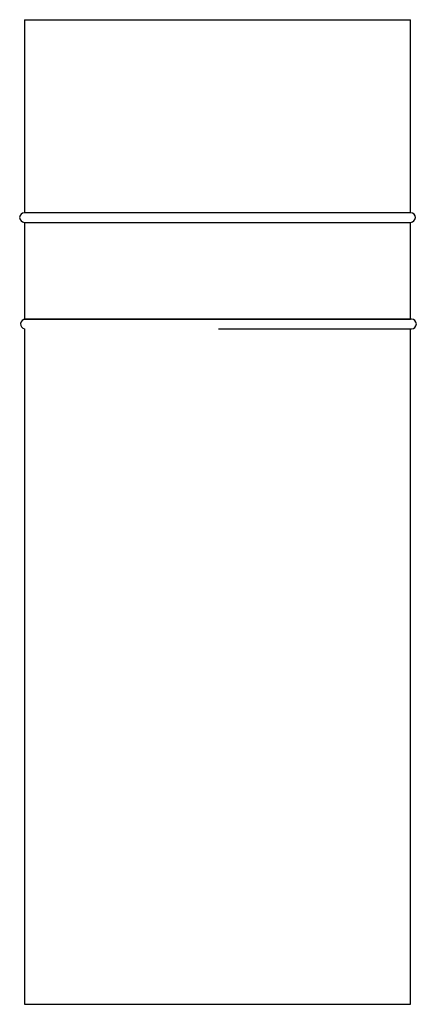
# Paper-space layout '_Posterior' of a CAD drawing. Header units: millimetres. Extents: x -21 to 20, y -57 to 45.
import ezdxf

# ---------------------------------------------------------------- set-up
doc = ezdxf.new("R2010")
doc.units = ezdxf.units.MM

psp = doc.layouts.new('_Posterior')

# ---------------------------------------------------------------- linework, layer by layer
at = {"color": 7, "linetype": 'Continuous', "lineweight": 25}
for p, q in [((-20.28, 44.83), (-20.28, 24.85)), ((-20.28, 44.83), (19.72, 44.83)), ((19.72, 24.85), (19.72, 44.83)), ((19.71, 24.85), (-20.29, 24.85)), ((-20.29, 23.85), (19.71, 23.85)), ((-20.28, 23.84), (-20.28, 13.84)), ((-20.28, 23.84), (19.72, 23.84)), ((19.72, 13.84), (19.72, 23.84)), ((-20.28, 13.84), (19.72, 13.84)), ((19.81, 13.83), (-20.19, 13.83)), ((-20.28, 12.83), (-20.28, -57.1)), ((-0.19, 12.83), (19.81, 12.83)), ((19.72, -57.1), (19.72, 12.83)), ((-20.28, -57.1), (19.72, -57.1))]:
    psp.add_line(p, q, dxfattribs=at)
for centre, start, end in [((-20.29, 24.35), 90, 270), ((19.71, 24.35), 270, 88.6005), ((-20.19, 13.33), 90, 260.2757), ((19.81, 13.33), 270, 90)]:
    psp.add_arc(centre, 0.5, start, end, dxfattribs=at)

doc.saveas('drawing.dxf')
